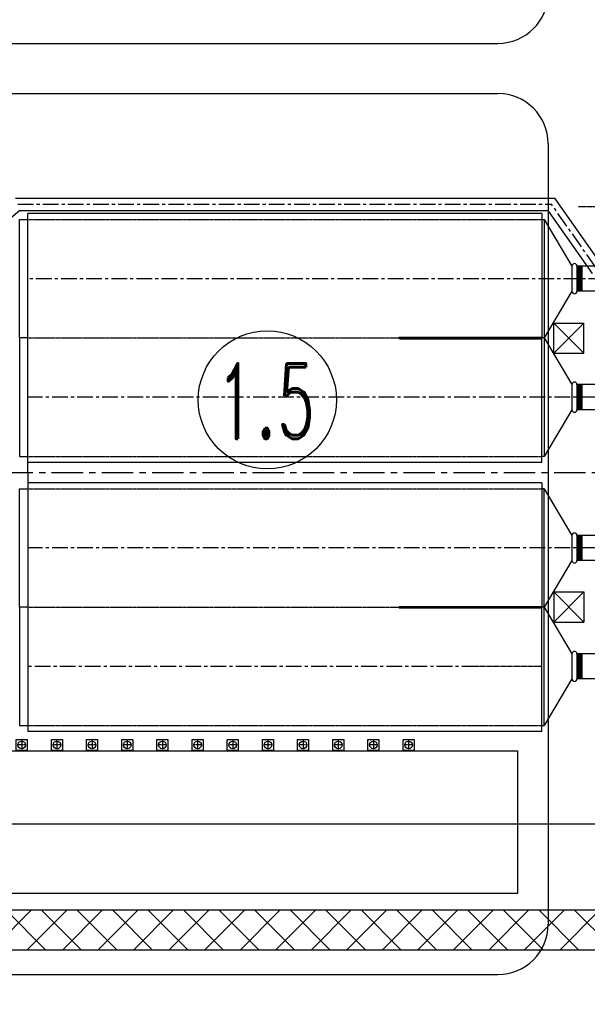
# Model space of a CAD drawing. Header units: inches. Extents: x -8998005 to 170525121, y -30058259 to 1575573.
# Tile 76 of 107: x 118549 to 175031, y 82033 to 180106. Entities that reach past the tile are written whole.
import ezdxf
from ezdxf.enums import TextEntityAlignment as Align

# ---------------------------------------------------------------- set-up
doc = ezdxf.new("R2010")
doc.units = ezdxf.units.IN
doc.header["$LTSCALE"] = 5
doc.header["$MEASUREMENT"] = 0
doc.linetypes.add('CENTER', pattern=[2, 1.25, -0.25, 0.25, -0.25])
doc.linetypes.add('HIDDEN', pattern=[0.375, 0.25, -0.125])
for name, color, linetype in [('1', 2, 'Continuous'), ('1_MANUGURU_GR_DUCT_TRIAL_1_5M', 7, 'Continuous'), ('7', 1, 'CENTER'), ('CANAL', 4, 'Continuous'), ('CEN', 9, 'CENTER'), ('DCEN', 237, 'CENTER'), ('DDMM', 4, 'Continuous'), ('DIM', 7, 'Continuous'), ('DMM', 200, 'Continuous'), ('DOBN', 1, 'Continuous'), ('MBL', 2, 'Continuous'), ('OBH', 6, 'HIDDEN'), ('obk', 1, 'Continuous'), ('OBN', 1, 'Continuous'), ('TCE-ME-ROAD', 244, 'Continuous'), ('Text', 6, 'Continuous'), ('TXT', 7, 'Continuous')]:
    doc.layers.add(name, color=color, linetype=linetype)
doc.styles.add('M1', font='ROMAND.shx', dxfattribs={"height": 6250})

# ---------------------------------------------------------------- blocks, each defined once
blk = doc.blocks.new('AD')
at = {"layer": 'CEN'}
blk.add_line((0, 207), (0, -115), dxfattribs=at)
at = {"layer": 'obk'}
for p, q in [((-250, 146), (250, 146)), ((-250, 96), (-250, 146)), ((-250, 96), (250, 96)), ((-200, 0), (-200, 96)), ((200, 96), (200, 0)), ((250, 146), (250, 96))]:
    blk.add_line(p, q, dxfattribs=at)
blk = doc.blocks.new('A$C7D4055E7')
at = {"color": 7}
for p, q in [((-16500, 20559), (-16500, 18060)), ((-16500, 20558), (-16500, 18058)), ((-9562, 20558), (-16500, 20558)), ((-16409, 20559), (-16409, 18060)), ((-16319, 20559), (-16319, 18060)), ((-16228, 20559), (-16228, 18060)), ((-16138, 20559), (-16138, 18060)), ((-16047, 20559), (-16047, 18060)), ((-16000, 20558), (-16000, 18058)), ((-9566, 20561), (-8698, 19865)), ((-8698, 19865), (-8698, 17761)), ((-11300, 18058), (-16500, 18058)), ((-11299, 18058), (-11300, -17761)), ((-11300, 17761), (-8698, 17761)), ((-8698, 17761), (-8050, 15634)), ((-11299, 15634), (-8050, 15634)), ((-8050, 15334), (-8050, 15634)), ((-7751, 15034), (-2776, 15034)), ((-7756, 11784), (-2776, 11784)), ((-8050, -11484), (-8050, 11484)), ((-16500, 8758), (-16500, 6258)), ((-11301, 8758), (-16500, 8758)), ((-16409, 8758), (-16409, 6259)), ((-16319, 8758), (-16319, 6259)), ((-16228, 8758), (-16228, 6259)), ((-16138, 8758), (-16138, 6259)), ((-16047, 8758), (-16047, 6259)), ((-16000, 8757), (-16000, 6257)), ((-11301, 6258), (-16501, 6258)), ((-11300, -6261), (-16501, -6261)), ((-16500, -6261), (-16500, -8761)), ((-16409, -6261), (-16409, -8760)), ((-16319, -6261), (-16319, -8760)), ((-16228, -6261), (-16228, -8760)), ((-16138, -6261), (-16138, -8760)), ((-16047, -6261), (-16047, -8760)), ((-16000, -6262), (-16000, -8762)), ((-11300, -8761), (-16501, -8761)), ((-7751, -11784), (-4400, -11784)), ((-11300, -15634), (-8050, -15634)), ((-8698, -17761), (-8050, -15634)), ((-7751, -15034), (-4400, -15034)), ((-11600, -18061), (-16500, -18061)), ((-16500, -18061), (-16500, -20561)), ((-16411, -18061), (-16411, -20560)), ((-16320, -18061), (-16320, -20560)), ((-16229, -18061), (-16229, -20560)), ((-16139, -18061), (-16139, -20560)), ((-16048, -18061), (-16048, -20560)), ((-16001, -18062), (-16001, -20562)), ((-11300, -17761), (-8698, -17761)), ((-8698, -19865), (-8698, -17761)), ((-9566, -20561), (-16500, -20561)), ((-9566, -20561), (-8698, -19865))]:
    blk.add_line(p, q, dxfattribs=at)
for p, q in [((-2776, 15034), (16, 16025)), ((-478, 15034), (3318, 16025)), ((4500, 16025), (16, 16025)), ((4500, 14440), (3570, 14440)), ((-2776, 11784), (16, 10793)), ((-478, 11784), (3318, 10793)), ((4500, 12378), (3484, 12378)), ((4500, 10793), (16, 10793)), ((-2776, -11784), (16, -10793)), ((-478, -11784), (3318, -10793)), ((4500, -10793), (16, -10793)), ((4500, -12378), (3570, -12378)), ((4500, -14440), (3484, -14440)), ((-2776, -15034), (16, -16025)), ((-478, -15034), (3318, -16025)), ((4500, -16025), (16, -16025))]:
    blk.add_line(p, q)
for points in [[(-4400, 13409), (-4400, 11784), (-1150, 11784), (-1150, 15034), (-4400, 15034), (-4400, 11784)], [(-4400, -13409), (-4400, -15034), (-1150, -15034), (-1150, -11784), (-4400, -11784), (-4400, -15034)]]:
    blk.add_lwpolyline(points)
for centre, radius, start, end in [((-16750, 20558), 250, 0, 180), ((-16750, 18058), 250, 180, 0), ((-7750, 15334), 300, 180.00001, 270), ((-7750, 11484), 300, 90, 180.00001), ((-16750, 8758), 250, 0, 180), ((-16750, 6258), 250, 180, 0), ((-16750, -6261), 250, 0, 180), ((-16750, -8761), 250, 180, 0), ((-7750, -11484), 300, 180.00001, 270), ((-7750, -15334), 300, 90, 180.00001), ((-16750, -18061), 250, 0, 180), ((-11600, -17761), 300, 269.99822, 359.99958), ((-16750, -20561), 250, 180, 0)]:
    blk.add_arc(centre, radius, start, end, dxfattribs=at)
at = {"layer": 'DDMM'}
blk.add_line((-8050, -15634), (-8050, -15334), dxfattribs=at)
at = {"layer": 'OBH', "linetype": 'HIDDEN'}
for p, q in [((-478, 11784), (-478, 15034)), ((3570, 14440), (1813, 13680)), ((3484, 12378), (1813, 13101)), ((-478, -15034), (-478, -11784)), ((3570, -12378), (1813, -13138)), ((3484, -14440), (1813, -13717))]:
    blk.add_line(p, q, dxfattribs=at)
for centre in [(1891, 13390), (1891, -13428)]:
    blk.add_arc(centre, 300, 105, 255, dxfattribs=at)
at = {"layer": 'obk'}
for p, q in [((-12700, 20658), (-12700, 17958)), ((-12700, 20658), (-12300, 20658)), ((-12300, 20658), (-12300, 17958)), ((-12700, 17958), (-12300, 17958)), ((-7451, 15134), (-7051, 15134)), ((-7450, 15134), (-7450, 11684)), ((-7050, 15134), (-7050, 11684)), ((-7450, 11684), (-7050, 11684)), ((-12700, 8858), (-12700, 6158)), ((-12700, 8858), (-12300, 8858)), ((-12300, 8858), (-12300, 6158)), ((-12700, 6158), (-12300, 6158)), ((-12700, -6161), (-12300, -6161)), ((-12700, -8861), (-12700, -6161)), ((-12300, -8861), (-12300, -6161)), ((-12700, -8861), (-12300, -8861)), ((-7450, -11684), (-7050, -11684)), ((-7450, -11685), (-7450, -15135)), ((-7050, -11685), (-7050, -15135)), ((-7450, -15134), (-7050, -15134)), ((-12700, -17961), (-12300, -17961)), ((-12700, -20662), (-12700, -17961)), ((-12300, -20662), (-12300, -17961)), ((-12700, -20662), (-12300, -20662))]:
    blk.add_line(p, q, dxfattribs=at)
at = {"layer": 'OBN'}
for p, q in [((-12799, 17564), (-12799, 18058)), ((-12799, 18058), (-12199, 17564)), ((-12799, 17564), (-12199, 18058)), ((-12199, 17564), (-12199, 18058)), ((-7550, 11290), (-7550, 11784)), ((-7550, 11784), (-6950, 11290)), ((-7550, 11290), (-6950, 11784)), ((-6950, 11290), (-6950, 11784)), ((-6950, 11290), (-7550, 11290)), ((-12799, 9254), (-12799, 8760)), ((-12199, 9254), (-12799, 9254)), ((-12799, 8760), (-12199, 9254)), ((-12799, 9254), (-12199, 8760)), ((-12199, 9254), (-12199, 8760)), ((-12799, -9255), (-12799, -8761)), ((-12799, -8761), (-12199, -9255)), ((-12799, -9255), (-12199, -8761)), ((-12199, -9255), (-12199, -8761)), ((-12199, -9255), (-12799, -9255)), ((-7550, -11288), (-7550, -11782)), ((-6950, -11288), (-7550, -11288)), ((-7550, -11782), (-6950, -11288)), ((-7550, -11288), (-6950, -11782)), ((-6950, -11288), (-6950, -11782)), ((-12799, -17565), (-12799, -18059)), ((-12199, -17565), (-12799, -17565)), ((-12799, -18059), (-12199, -17565)), ((-12799, -17565), (-12199, -18059)), ((-12199, -17565), (-12199, -18059))]:
    blk.add_line(p, q, dxfattribs=at)
at = {"layer": 'TXT', "xscale": -1}
for p, rotation in [((-13300, 18058), 180), ((-11299, 17008), 90.00625387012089), ((-6550, 11784), 180), ((-8050, 10784), 269.9999919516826), ((-11300, 9808), 90.00625387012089), ((-13300, -8761), 180), ((-11299, -9808), 90.00625387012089), ((-11300, -17008), 90.00625387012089)]:
    blk.add_blockref('AD', p, dxfattribs=dict(at, rotation=rotation))
at = {"layer": 'TXT'}
for p in [(-13300, 8758), (-13300, -18061)]:
    blk.add_blockref('AD', p, dxfattribs=at)
for p, rotation in [((-8050, -10784), 270.0000080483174), ((-6550, -11784), 359.9984618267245)]:
    blk.add_blockref('AD', p, dxfattribs=dict(at, rotation=rotation))
blk = doc.blocks.new('A$C274C68D0')
at = {"layer": 'DMM', "color": 6}
blk.add_line((320, 2000), (-320, 2000), dxfattribs=at)
at = {"layer": 'DMM'}
for p, q in [((330, 2537), (1125, 2537)), ((330, 857), (1125, 857))]:
    blk.add_line(p, q, dxfattribs=at)
at = {"layer": 'DMM', "linetype": 'HIDDEN'}
for p, q in [((330, 857), (330, 2537)), ((1125, 857), (1125, 2537))]:
    blk.add_line(p, q, dxfattribs=at)
at = {"layer": 'DMM'}
for points in [[(320, 2000), (-320, 2000), (-320, -2010), (320, -2010)], [(330, 2537), (1125, 2537), (1125, -950), (330, -950)], [(-1777, 500), (-3672, 500), (-3672, -500), (-1777, -500)]]:
    blk.add_lwpolyline(points, close=True, dxfattribs=at)
at = {"layer": 'obk', "color": 3, "linetype": 'CENTER'}
for p, q in [((0, -3305), (0, 3104)), ((728, -3305), (728, 3104)), ((-7045, 0), (7441, 0)), ((-1400, -3300), (-2150, -2550)), ((-2150, -3300), (-1400, -2550))]:
    blk.add_line(p, q, dxfattribs=at)
at = {"layer": 'obk', "color": 4, "linetype": 'HIDDEN'}
for p, q in [((-3900, 1800), (-4650, 2550)), ((-1400, -2550), (-1400, 2550)), ((3300, 1800), (4050, 2550)), ((-3900, 1800), (3300, 1800)), ((-3900, 1800), (-3900, -1800)), ((3299, -2250), (3300, 1800)), ((4050, -1188), (4050, 812)), ((-4650, -2550), (-3900, -1800)), ((-1400, -1800), (-3900, -1800)), ((-1400, -2250), (3300, -2250)), ((4050, -3000), (3300, -2250))]:
    blk.add_line(p, q, dxfattribs=at)
at = {"layer": 'obk'}
for p, q in [((-4900, -3300), (-4900, -2550)), ((-3900, -2550), (-4650, -2550)), ((-4650, -3300), (-4650, -2550)), ((-4400, -3300), (-4400, -2550)), ((-4150, -3300), (-4150, -2550)), ((-3900, -3300), (-3900, -2550)), ((-3650, -3300), (-3650, -2550)), ((-3400, -3300), (-3400, -2550)), ((-3150, -3300), (-3150, -2550)), ((-2900, -3300), (-2900, -2550)), ((-2650, -3300), (-2650, -2550)), ((-2400, -3300), (-2400, -2550)), ((-2150, -3300), (-2150, -2550))]:
    blk.add_line(p, q, dxfattribs=at)
at = {"layer": 'obk', "ltscale": 30}
blk.add_line((-2150, -3300), (-2150, -2550), dxfattribs=at)
at = {"layer": 'obk', "color": 1, "ltscale": 30}
for points, const_width in [([(4050, 2550), (-4650, 2550), (-4650, -2550)], 50), ([(-2150, -3300), (-1400, -3300), (-1400, -3000), (4050, -3000), (4050, -1188), (5050, -1188), (5050, 812), (4050, 812), (4050, 2550)], 50), ([(-5050, -2550), (-1400, -2550), (-1400, -3000)], 50), ([(-5050, -2550), (-5050, -3300)], 30), ([(-2150, -3300), (-5050, -3300)], 50)]:
    blk.add_lwpolyline(points, dxfattribs=dict(at, const_width=const_width))
blk = doc.blocks.new('t_BRK')
for p, q in [((0.18, 0.55), (-0.24, 0.38)), ((-0.24, 0.38), (0, 0.38)), ((0, 1.02), (0, 0.55)), ((0, 0.55), (0.18, 0.55)), ((0, 0.38), (0, -0.06))]:
    blk.add_line(p, q)
blk = doc.blocks.new('Boiler to Chimney#1&2')
at = {"color": 7}
for p, q in [((472164340, -1993918333), (472113186, -1993918334)), ((472113186, -1993944141), (472113186, -1993918334)), ((472164340, -1993918332), (472164340, -1993930729)), ((472164340, -1993918929), (472164590, -1993918929)), ((472164590, -1993918929), (472164590, -1993930729)), ((472167340, -1993923579), (472167340, -1993926079)), ((472165524, -1993929247), (472168524, -1993929247)), ((472165524, -1993932255), (472165524, -1993929255)), ((472168524, -1993932247), (472168524, -1993929247)), ((472150140, -1993930653), (472164340, -1993930653)), ((472150166, -1993930803), (472164340, -1993930803)), ((472164340, -1993943124), (472164340, -1993930727)), ((472164590, -1993930729), (472164590, -1993942529)), ((472165524, -1993932247), (472168524, -1993932247)), ((472167340, -1993935379), (472167340, -1993937879)), ((472164340, -1993943125), (472113186, -1993943126)), ((472113186, -1993944135), (472113186, -1993969943)), ((472164340, -1993945151), (472113186, -1993945150)), ((472164340, -1993945150), (472164340, -1993957547)), ((472164590, -1993945748), (472164340, -1993945748)), ((472164590, -1993957546), (472164590, -1993945746)), ((472167340, -1993950398), (472167340, -1993952898)), ((472165524, -1993956019), (472165524, -1993959019)), ((472165524, -1993956028), (472168524, -1993956028)), ((472168524, -1993956028), (472168524, -1993959028)), ((472150166, -1993957472), (472164340, -1993957472)), ((472150140, -1993957622), (472164340, -1993957622)), ((472164340, -1993969943), (472164340, -1993957546)), ((472164590, -1993969346), (472164590, -1993957546)), ((472165524, -1993959028), (472168524, -1993959028)), ((472167340, -1993962198), (472167340, -1993964698)), ((472164340, -1993969944), (472113186, -1993969943)), ((472164340, -1993969346), (472164590, -1993969346))]:
    blk.add_line(p, q, dxfattribs=at)
for p, q in [((472152939, -1993930730), (472152690, -1993930730)), ((472152939, -1993930730), (472152690, -1993930730)), ((472158189, -1993930729), (472157940, -1993930729)), ((472164589, -1993930729), (472164340, -1993930729)), ((472164589, -1993942526), (472164340, -1993942526)), ((472152939, -1993957547), (472152690, -1993957547)), ((472152939, -1993957547), (472152690, -1993957547)), ((472164589, -1993957546), (472164340, -1993957546)), ((472164589, -1993957546), (472164340, -1993957546))]:
    blk.add_line(p, q)
for points in [[(472113186, -1993930731), (472112356, -1993930731), (472112356, -1993918931), (472113186, -1993918931)], [(472164590, -1993918929), (472167340, -1993923579), (472167340, -1993926079), (472164590, -1993930729)], [(472113186, -1993930731), (472112356, -1993930731), (472112356, -1993942531), (472113186, -1993942531)], [(472164590, -1993930729), (472167340, -1993935379), (472167340, -1993937879), (472164590, -1993942529)], [(472113186, -1993957546), (472112356, -1993957546), (472112356, -1993945746), (472113186, -1993945746)], [(472164590, -1993945748), (472167340, -1993950398), (472167340, -1993952898), (472164590, -1993957548)], [(472113186, -1993957546), (472112356, -1993957546), (472112356, -1993969346), (472113186, -1993969346)], [(472164590, -1993957548), (472167340, -1993962198), (472167340, -1993964698), (472164590, -1993969348)]]:
    blk.add_lwpolyline(points, dxfattribs=at)
for centre, start, end in [((472152690, -1993930722), 90, 180), ((472152690, -1993930739), 180, 270), ((472152939, -1993930730), 270, 0), ((472152939, -1993930731), 0, 90), ((472157940, -1993930720), 90, 180), ((472157940, -1993930737), 180, 270), ((472164589, -1993930728), 270, 0), ((472164589, -1993930729), 0, 90), ((472164589, -1993942525), 270, 0), ((472152690, -1993957538), 90, 180), ((472152690, -1993957555), 180, 270), ((472152939, -1993957546), 270, 0), ((472152939, -1993957547), 0, 90), ((472157940, -1993957537), 90, 180), ((472157940, -1993957554), 180, 270), ((472164589, -1993957545), 270, 0), ((472164589, -1993957546), 0, 90)]:
    blk.add_arc(centre, 0.5, start, end)
at = {"layer": '1_MANUGURU_GR_DUCT_TRIAL_1_5M', "color": 6}
for p, q in [((472111958, -1993916794), (472165640, -1993916794)), ((472112413, -1993918044), (472108250, -1993921537)), ((472112413, -1993918044), (472164989, -1993918044))]:
    blk.add_line(p, q, dxfattribs=at)
at = {"layer": 'CEN', "color": 3, "linetype": 'CENTER', "ltscale": 250}
for p, q in [((472175565, -1993924828), (472113186, -1993924829)), ((472174665, -1993936628), (472113186, -1993936629)), ((472174665, -1993951647), (472113186, -1993951646)), ((472157940, -1993963447), (472113217, -1993963446))]:
    blk.add_line(p, q, dxfattribs=at)
at = {"layer": 'CEN', "linetype": 'CENTER'}
for p, q in [((472150136, -1993930728), (472162124, -1993930728)), ((472150136, -1993957547), (472164340, -1993957547))]:
    blk.add_line(p, q, dxfattribs=at)
at = {"layer": 'CEN', "color": 3, "linetype": 'CENTER'}
blk.add_line((472164340, -1993963447), (472157940, -1993963447), dxfattribs=at)
at = {"layer": 'DCEN', "color": 5, "ltscale": 250}
for p in [(472112186, -1993917419), (472169714, -1993923703)]:
    blk.add_line(p, (472165314, -1993917419), dxfattribs=at)
at = {"layer": 'DCEN', "ltscale": 500}
blk.add_line((472030562, -1993944137), (472198481, -1993944137), dxfattribs=at)
at = {"layer": 'DMM', "color": 6}
for p, q in [((472170040, -1993923078), (472165640, -1993916794)), ((472169389, -1993924328), (472164989, -1993918044))]:
    blk.add_line(p, q, dxfattribs=at)
at = {"layer": 'DOBN'}
for p, q in [((472165524, -1993932247), (472168524, -1993929247)), ((472165524, -1993929247), (472168524, -1993932247)), ((472165524, -1993956028), (472168524, -1993959028)), ((472165524, -1993959028), (472168524, -1993956028))]:
    blk.add_line(p, q, dxfattribs=at)
at = {"layer": 'OBH'}
for p, q in [((472113186, -1993918931), (472164340, -1993918930)), ((472113186, -1993930730), (472164340, -1993930729)), ((472113186, -1993942531), (472164340, -1993942530)), ((472113186, -1993945746), (472164340, -1993945747)), ((472113186, -1993957547), (472157940, -1993957548)), ((472113186, -1993969346), (472164340, -1993969347))]:
    blk.add_line(p, q, dxfattribs=at)
at = {"layer": 'DDMM'}
blk.add_blockref('A$C7D4055E7', (472184340, -1993944137), dxfattribs=at)
at = {"layer": 'DDMM', "color": 2}
for p, xscale, yscale, zscale, rotation in [((472150140, -1993930654), 15.22760322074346, 152.2760322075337, 15.22760322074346, 189.9186710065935), ((472150140, -1993957621), -15.22760322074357, 152.2760322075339, 15.22760322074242, 350.0813289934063)]:
    blk.add_blockref('t_BRK', p, dxfattribs=dict(at, xscale=xscale, yscale=yscale, zscale=zscale, rotation=rotation))
at = {"layer": 'obk', "ltscale": 30, "rotation": 180}
blk.add_blockref('A$C274C68D0', (472175393, -1993917678), dxfattribs=at)
blk = doc.blocks.new('VP_Barauni')
at = {"layer": '1', "linetype": 'Continuous', "lineweight": -2}
for p, q in [((-2727, 3250), (-1627, 3250)), ((-2727, 2150), (-2727, 3250)), ((-1627, 3250), (-1627, 2150)), ((-1627, 2150), (-2727, 2150))]:
    blk.add_line(p, q, dxfattribs=at)
at = {"layer": '7'}
for p, q in [((-2177, 3126), (-2177, 2274)), ((-1751, 2700), (-2603, 2700))]:
    blk.add_line(p, q, dxfattribs=at)
at = {"layer": 'MBL'}
blk.add_circle((-2177, 2700), 381, dxfattribs=at)
blk = doc.blocks.new('comp house')
at = {"ltscale": 100}
blk.add_lwpolyline([(-200, 13900), (50600, 13900), (50600, -300), (-200, -300)], close=True, dxfattribs=at)
for p in [(3451, 11800), (6951, 11800), (10451, 11800), (13951, 11800), (17451, 11800), (20951, 11800), (24451, 11800), (27951, 11800), (31451, 11800), (34951, 11800), (38451, 11800), (41951, 11800)]:
    blk.add_blockref('VP_Barauni', p)
blk = doc.blocks.new('A$C08E86F63')
at = {"layer": 'TCE-ME-ROAD'}
h = blk.add_hatch(dxfattribs=at)
h.set_pattern_fill('ANSI37', color=3, scale=20000, style=0)
h.paths.add_polyline_path([(-164709, -59351), (-168709, -59351), (-168709, -370059), (-164709, -370059), (-164709, -113312), (-75447, -113312), (-61047, -98912), (0, -98912), (0, -285285), (-62704, -285285), (-77233, -299813), (-164709, -299812), (-164709, -303812), (-75576, -303813), (-61047, -289285), (0, -289285), (0, -515312), (85191, -515312), (85191, -510312), (5000, -510312), (5000, -217302), (15000, -217302), (15000, -212302), (5000, -212302), (5000, -94912), (-62704, -94912), (-77104, -109312), (-164709, -109312)])
at = {"layer": 'TCE-ME-ROAD', "color": 3}
blk.add_lwpolyline([(85191, -515312), (0, -515312), (0, -289285), (-61047, -289285), (-75576, -303813), (-164709, -303812), (-164709, -370059), (-168709, -370059), (-168709, -59351), (-164709, -59351), (-164709, -109312), (-77104, -109312), (-62704, -94912), (5000, -94912), (5000, -212302), (15000, -212302), (15000, -217302), (5000, -217302), (5000, -510312), (85191, -510312), (85191, -514062)], dxfattribs=at)
blk.add_lwpolyline([(-62704, -285285), (0, -285285), (0, -98912), (-61047, -98912), (-75447, -113312), (-164709, -113312), (-164709, -299812), (-77233, -299813)], close=True, dxfattribs=at)
blk.add_blockref('comp house', (-152337, -297883, 96251))
blk = doc.blocks.new('BTG Road')
at = {"layer": 'TCE-ME-ROAD', "ltscale": 100}
for p, q in [((2863994, 419269), (2921031, 419269)), ((2863994, 414269), (2921031, 414269))]:
    blk.add_line(p, q, dxfattribs=at)
at = {"layer": 'TCE-ME-ROAD'}
blk.add_line((2926031, 409269), (2926031, 331519), dxfattribs=at)
at = {"layer": 'TCE-ME-ROAD', "ltscale": 5000}
blk.add_line((2863994, 326519), (2921031, 326519), dxfattribs=at)
at = {"layer": 'TCE-ME-ROAD', "ltscale": 100}
blk.add_arc((2921031, 424269), 5000, 270, 360, dxfattribs=at)
at = {"layer": 'TCE-ME-ROAD'}
for centre, start, end in [((2921031, 409269), 360, 90), ((2921031, 331519), 270, 360)]:
    blk.add_arc(centre, 5000, start, end, dxfattribs=at)

msp = doc.modelspace()

# ---------------------------------------------------------------- linework, layer by layer
at = {"layer": 'CANAL', "color": 8}
msp.add_line((-597246, 100000), (1664920, 100000), dxfattribs=at)
at = {"layer": 'DIM', "linetype": 'Continuous'}
msp.add_circle((143190, 142236, 96251), 6875, dxfattribs=at)
msp.add_circle((143190, 142236, 96251), 6875, dxfattribs=at)

# ---------------------------------------------------------------- block references
at = {"ltscale": 100}
msp.add_blockref('A$C08E86F63', (269809, 391250), dxfattribs=at)
at = {"color": 2, "linetype": 'Continuous'}
msp.add_blockref('Boiler to Chimney#1&2', (-471993836, 1994079137), dxfattribs=at)
at = {"layer": 'DIM'}
msp.add_blockref('BTG Road', (-2754894, -241519), dxfattribs=at)

# ---------------------------------------------------------------- texts
at = {"layer": 'Text', "style": 'M1', "width": 0.6}
msp.add_text('1.5', height=7500, dxfattribs=at).set_placement((143063, 142113, 96251), align=Align.MIDDLE)

doc.saveas('drawing.dxf')
